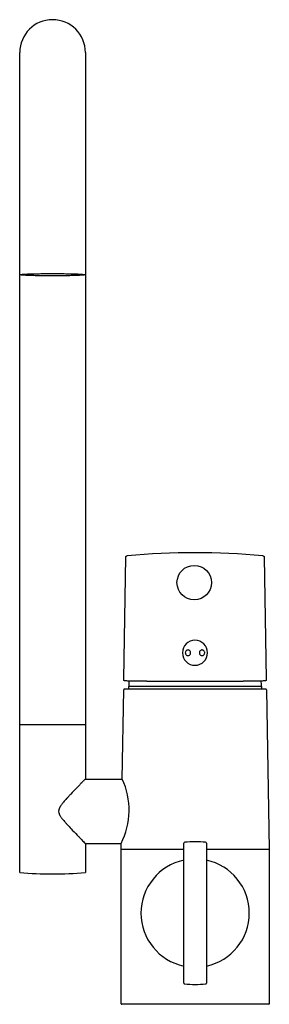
# Model space of a CAD drawing. Header units: millimetres. Extents: x -62 to 26, y 0 to 346.
import ezdxf

# ---------------------------------------------------------------- set-up
doc = ezdxf.new("R2010")
doc.units = ezdxf.units.MM
doc.header["$MEASUREMENT"] = 0
doc.layers.add('PLANNING', color=1, linetype='Continuous')

# ---------------------------------------------------------------- blocks, each defined once
blk = doc.blocks.new('96010000_f')
at = {"layer": 'PLANNING'}
for p, q in [((-61.5, 98.05), (-61.5, 334.05)), ((-38.5, 334.05), (-38.5, 98.05)), ((-25.04, 114.16), (-24.29, 156.88)), ((24.19, 156.88), (24.94, 114.16)), ((4.34, 123.37), (4.34, 123.39)), ((24.82, 110.6), (-24.82, 110.6)), ((-23.4, 111.5), (-23.4, 110.6)), ((23.4, 111.5), (-23.4, 111.5)), ((-22.95, 111.5), (-23.25, 111.8)), ((22.95, 111.5), (23.25, 111.8)), ((23.4, 110.6), (23.4, 111.5)), ((-25.57, 79.05), (-25.02, 110.4)), ((25.02, 110.4), (26, 54.5)), ((-61.5, 46.26), (-61.5, 98.05)), ((-38.5, 98.05), (-61.5, 98.05)), ((-38.5, 98.05), (-38.5, 79.05)), ((-38.5, 79.05), (-25.57, 79.05)), ((-25.57, 79.05), (-25.57, 79.05)), ((-38.5, 56.45), (-25.97, 56.45)), ((-38.5, 56.45), (-38.5, 46.26)), ((-26, 54.5), (-25.97, 56.45)), ((-3.95, 7.43), (-3.95, 56.57)), ((-3.67, 56.87), (-3.67, 56.87)), ((3.95, 56.57), (3.95, 7.43)), ((-26, 0.2), (-26, 54.5)), ((-26, 54.5), (-3.95, 54.5)), ((3.95, 54.5), (26, 54.5)), ((26, 54.5), (26, 0.2)), ((-3.67, 7.13), (-3.67, 7.13)), ((25.8, 0), (-25.8, 0))]:
    blk.add_line(p, q, dxfattribs=at)
blk.add_circle((-0.3, 147.98), 6.07, dxfattribs=at)
for centre, radius, start, end in [((-50, 334.05), 11.5, 360, 180), ((-61.05, 256.23), 0.139, 294.0564, 303.9929), ((-0.05, -91.5), 250, 84.5481, 95.452), ((-0.06, 123.37), 4.4, 0.376, 0.0004), ((-24.82, 110.4), 0.2, 90, 179.25), ((0, 111.5), 23.25, 175.173, 179.251), ((-0.98, 3605.33), 3491.96, 269.73787, 270.01529), ((0.88, 3605.33), 3491.96, 269.98471, 270.26213), ((0, 111.5), 23.25, 0.749, 4.8308), ((24.82, 110.4), 0.2, 0.75, 90), ((-48.95, 68.15), 25.8, 333.0165, 24.9835), ((-45.64, 67.75), 2.22, 178.3005, 184.3205), ((-3.65, 56.57), 0.3, 94.2107, 179.9148), ((0, 7), 50, 85.7884, 94.2101), ((3.65, 56.57), 0.3, 0, 85.7884), ((0, 32), 19, 101.999, 258.001), ((0, 32), 19, 281.999, 78.001), ((-50, 175.75), 130, 264.9249, 275.0751), ((-3.65, 7.43), 0.3, 180, 265.8745), ((0, 56.99), 49.99, 265.7893, 274.2123), ((3.65, 7.43), 0.3, 274.2123, 359.9993), ((-25.8, 0.2), 0.2, 180, 270), ((25.8, 0.2), 0.2, 270, 0)]:
    blk.add_arc(centre, radius, start, end, dxfattribs=at)
for points in [[(-61.5, 256.05), (-61.5, 256.45), (-50, 256.45)], [(-50, 255.65), (-61.5, 255.65), (-61.5, 256.05)], [(-50, 256.45), (-38.5, 256.45), (-38.5, 256.05)], [(-38.5, 256.05), (-38.5, 255.65), (-50, 255.65)]]:
    blk.add_rational_spline(points, [1, 0.707106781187, 1], degree=2, dxfattribs=at)
for points in [[(-24.29, 156.88), (-24.29, 157.06), (-24.29, 157.24), (-24.17, 157.34), (-23.99, 157.35), (-23.8, 157.37)], [(23.7, 157.37), (23.89, 157.35), (24.07, 157.34), (24.19, 157.24), (24.19, 157.06), (24.19, 156.88)], [(-24.57, 113.5), (-24.77, 113.52), (-24.97, 113.58), (-25.05, 113.72), (-25.04, 113.94), (-25.04, 114.16)], [(24.94, 114.16), (24.94, 113.94), (24.95, 113.71), (24.88, 113.57), (24.68, 113.52), (24.47, 113.5)]]:
    blk.add_open_spline(points, degree=5, dxfattribs=at)
for points, knots in [([(-1.59, 123.35), (-1.59, 123.29), (-1.6, 123.16), (-1.67, 122.91), (-1.84, 122.64), (-2.15, 122.41), (-2.53, 122.33), (-2.9, 122.42), (-3.21, 122.65), (-3.41, 122.98), (-3.48, 123.37), (-3.41, 123.76), (-3.2, 124.09), (-2.88, 124.31), (-2.5, 124.39), (-2.14, 124.3), (-1.84, 124.07), (-1.67, 123.8), (-1.6, 123.55), (-1.59, 123.42), (-1.59, 123.35)], [0, 0, 0, 0, 0.19209, 0.3832, 0.764431, 1.131977, 1.513935, 1.903465, 2.253962, 2.648926, 3.03521, 3.428052, 3.812974, 4.185479, 4.561302, 4.944276, 5.284326, 5.670865, 5.873545, 6.073158, 6.073158, 6.073158, 6.073158]), ([(3.36, 123.35), (3.35, 123.22), (3.3, 122.96), (3.1, 122.63), (2.79, 122.41), (2.43, 122.33), (2.06, 122.41), (1.75, 122.63), (1.57, 122.91), (1.5, 123.17), (1.49, 123.38), (1.51, 123.58), (1.59, 123.84), (1.78, 124.11), (2.1, 124.32), (2.46, 124.38), (2.82, 124.29), (3.12, 124.07), (3.31, 123.74), (3.36, 123.48), (3.36, 123.35)], [0, 0, 0, 0, 0.391323, 0.775858, 1.147105, 1.505826, 1.860365, 2.237847, 2.625324, 2.837348, 3.04249, 3.246645, 3.458026, 3.84758, 4.22704, 4.579262, 4.935308, 5.303716, 5.685074, 6.07313, 6.07313, 6.07313, 6.07313]), ([(-16.96, 113.4), (-17.51, 113.41), (-18.56, 113.41), (-20.41, 113.43), (-22.18, 113.44), (-23.6, 113.46), (-24.29, 113.48), (-24.5, 113.49), (-24.57, 113.5)], [46.57859, 46.57859, 46.57859, 46.57859, 48.247108, 49.730475, 52.102292, 53.571565, 53.979785, 54.192841, 54.192841, 54.192841, 54.192841]), ([(24.47, 113.5), (24.4, 113.49), (24.19, 113.48), (23.5, 113.46), (22.08, 113.44), (19.75, 113.42), (17.91, 113.41), (16.86, 113.4)], [191.21358, 191.21358, 191.21358, 191.21358, 191.426637, 191.834858, 193.304131, 195.675947, 198.827832, 198.827832, 198.827832, 198.827832]), ([(-38.51, 79.05), (-38.54, 79.02), (-38.67, 78.89), (-38.9, 78.66), (-39.15, 78.4), (-39.44, 78.09), (-39.82, 77.71), (-40.26, 77.26), (-40.88, 76.62), (-41.98, 75.49), (-43.23, 74.19), (-44.37, 72.96), (-45.24, 72.02), (-46.09, 71.05), (-46.8, 70.16), (-47.19, 69.6), (-47.37, 69.31), (-47.48, 69.12), (-47.55, 68.97), (-47.61, 68.85), (-47.64, 68.77), (-47.68, 68.69), (-47.72, 68.59), (-47.81, 68.3), (-47.86, 68.03), (-47.86, 67.82)], [-29.684707, -29.684707, -29.684707, -29.684707, -29.562758, -29.122373, -28.723259, -28.475961, -27.853164, -27.100384, -26.596376, -25.193136, -22.355112, -21.18332, -20.164652, -18.526387, -17.308502, -16.741149, -16.481371, -16.288648, -16.076334, -15.986735, -15.879718, -15.837648, -15.699316, -15.566591, -14.913403, -14.913403, -14.913403, -14.913403]), ([(-47.86, 67.58), (-47.84, 67.37), (-47.78, 67.09), (-47.66, 66.76), (-47.6, 66.62), (-47.56, 66.54), (-47.54, 66.5), (-47.51, 66.45), (-47.47, 66.37), (-47.37, 66.2), (-47.2, 65.92), (-46.96, 65.57), (-46.72, 65.26), (-46.45, 64.91), (-46.09, 64.47), (-45.56, 63.85), (-44.69, 62.88), (-43.26, 61.35), (-41.79, 59.82), (-40.44, 58.43), (-39.61, 57.59), (-39.03, 56.99), (-38.72, 56.66), (-38.59, 56.54), (-38.5, 56.45)], [-14.680142, -14.680142, -14.680142, -14.680142, -14.033569, -13.816355, -13.651649, -13.576904, -13.541711, -13.515964, -13.396377, -13.287365, -12.90644, -12.416147, -12.02401, -11.731624, -11.070107, -10.33915, -9.266648, -7.166396, -4.072514, -2.881704, -1.364314, -0.536535, -0.377167, 0, 0, 0, 0])]:
    blk.add_open_spline(points, degree=3, knots=knots, dxfattribs=at)

msp = doc.modelspace()

# ---------------------------------------------------------------- block references
msp.add_blockref('96010000_f', (0, 0))

doc.saveas('drawing.dxf')
